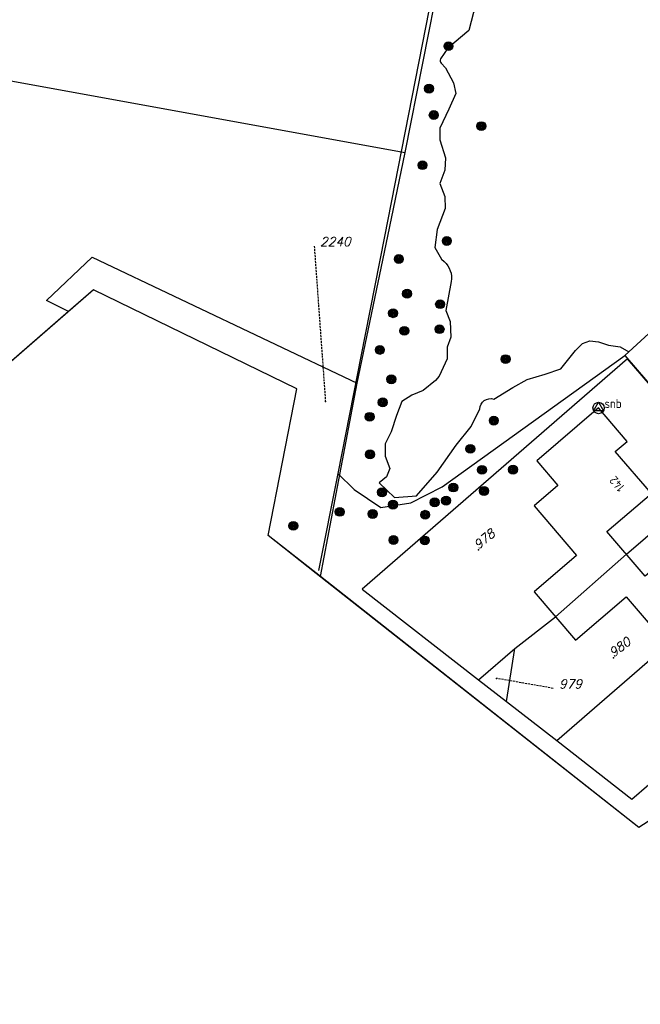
# Model space of a CAD drawing. Header units: metres. Extents: x 104634 to 105300, y 501387 to 501886.
# Tile 12 of 16: x 105019 to 105082, y 501422 to 501522. Entities that reach past the tile are written whole.
import ezdxf

# ---------------------------------------------------------------- set-up
doc = ezdxf.new("R2010")
doc.units = ezdxf.units.M
doc.header["$LTSCALE"] = 0.2
doc.linetypes.add('STIPPELFIJN', pattern=[1.5, 1, -0.5])
for name, color, linetype in [('B01_D', 252, 'Continuous'), ('BIJPIJL', 252, 'Continuous'), ('G01_D', 252, 'Continuous'), ('G04_D', 252, 'Continuous'), ('Q06_T', 252, 'BESCH'), ('Q26_T', 252, 'Continuous'), ('Q60_T', 252, 'Continuous'), ('T02_F', 252, 'RASTER'), ('T06_F', 252, 'Continuous'), ('T14_T', 252, 'Continuous'), ('V00_F', 252, 'Continuous'), ('Z01', 252, 'Continuous'), ('Z02', 252, 'Continuous')]:
    doc.layers.add(name, color=color, linetype=linetype)
doc.styles.add('ISO', font='ISO.shx')
doc.styles.add('ITALIC', font='italic')
doc.linetypes.add('BESCH', pattern='A,2,[7,TOPOCAD.SHX,S=0.2,R=0,X=0,Y=0],2', length=4)
doc.linetypes.add('RASTER', pattern='A,4,-1,[4,TOPOCAD.SHX,S=0.5,R=0,X=-0.5,Y=0],-1', length=6)

# ---------------------------------------------------------------- blocks, each defined once
blk = doc.blocks.new('PERC', base_point=(50, 15))
at = {"color": 0}
blk.add_point((50, 15), dxfattribs=at)
at = {"color": 0, "style": 'ISO'}
blk.add_attdef('PERC', (50.6, 15), '', height=0.9, dxfattribs=at)
blk = doc.blocks.new('CD')
at = {"linetype": 'Continuous'}
for p, q in [((-0.5, -0.2885), (0, 0.5775)), ((0, 0.5775), (0.5, -0.2885)), ((0.5, -0.2885), (-0.5, -0.2885))]:
    blk.add_line(p, q, dxfattribs=at)
blk.add_circle((0, 0), 0.5775, dxfattribs=at)
at = {"linetype": 'Continuous', "style": 'ISO'}
blk.add_attdef('CD', (0, 0), '', height=0.9, dxfattribs=at)
blk = doc.blocks.new('RONDJE', base_point=(5, 0))
at = {"color": 0}
blk.add_circle((5, 0), 0.45, dxfattribs=at)
blk.add_point((5, 0), dxfattribs=at)
blk = doc.blocks.new('60', base_point=(5, 40))
at = {"color": 0}
blk.add_blockref('RONDJE', (5, 40), dxfattribs=at)
for xscale, yscale, zscale in [(0.85, 0.85, 0.85), (0.7, 0.7, 0.7), (0.5, 0.5, 0.5), (0.3, 0.3, 0.3)]:
    blk.add_blockref('RONDJE', (5, 40), dxfattribs=dict(at, xscale=xscale, yscale=yscale, zscale=zscale))
at = {"color": 0, "style": 'ISO'}
blk.add_attdef('60', (5.6, 40), '', height=0.9, dxfattribs=at)

msp = doc.modelspace()

# ---------------------------------------------------------------- linework, layer by layer
at = {"layer": 'B01_D', "linetype": 'Continuous'}
msp.add_lwpolyline([(105096.355, 501460.552), (105087.907, 501470.461), (105082.247, 501465.635), (105078.401, 501470.147), (105082.882, 501473.967), (105079.244, 501478.234), (105080.433, 501479.247), (105077.554, 501482.624), (105071.299, 501477.291), (105073.428, 501474.794), (105071.033, 501472.752), (105075.326, 501467.717), (105071.033, 501464.057), (105075.204, 501459.165), (105080.348, 501463.551), (105088.609, 501453.862), (105084.625, 501450.466), (105088.751, 501445.626), (105096.078, 501451.873), (105091.909, 501456.762)], dxfattribs=at)
at = {"layer": 'BIJPIJL', "linetype": 'STIPPELFIJN'}
for p, q in [((105048.824, 501498.981), (105049.955, 501483.285)), ((105072.964, 501454.294), (105067.235, 501455.305))]:
    msp.add_line(p, q, dxfattribs=at)
at = {"layer": 'G01_D', "linetype": 'Continuous'}
for points in [[(105057.998, 501508.43), (105061.59, 501526.532)], [(105000, 501518.976), (105057.998, 501508.43)], [(105056.249, 501500), (105057.998, 501508.43)], [(105053.164, 501485.126), (105056.249, 501500)], [(105023.984, 501492.36), (105021.782, 501493.469), (105026.373, 501497.852), (105053.164, 501485.126)], [(105080.471, 501487.597), (105053.661, 501464.324), (105065.433, 501455.163)], [(105090.193, 501476.314), (105080.471, 501487.597)], [(105049.448, 501465.581), (105053.164, 501485.126)], [(105069.083, 501458.31), (105073.188, 501461.53), (105080.36, 501467.849), (105090.193, 501476.314)], [(105073.319, 501449.025), (105084.48, 501458.704), (105092.195, 501465.431), (105096.476, 501469.022)], [(105065.433, 501455.163), (105069.083, 501458.31)], [(105068.245, 501452.974), (105069.083, 501458.31)], [(105065.433, 501455.163), (105068.245, 501452.974)], [(105068.245, 501452.974), (105073.319, 501449.025)], [(105073.319, 501449.025), (105080.926, 501443.106), (105082.622, 501444.578)]]:
    msp.add_lwpolyline(points, dxfattribs=at)
at = {"layer": 'G04_D', "linetype": 'Continuous'}
for points in [[(105026.513, 501494.562), (105023.984, 501492.36)], [(105047.061, 501484.572), (105026.513, 501494.562)], [(105023.984, 501492.36), (105000, 501471.478)], [(105044.18, 501469.73), (105047.061, 501484.572)], [(105049.448, 501465.581), (105044.18, 501469.73)], [(105081.62, 501440.24), (105049.448, 501465.581)], [(105084.19, 501441.89), (105081.62, 501440.24)]]:
    msp.add_lwpolyline(points, dxfattribs=at)
at = {"layer": 'Q06_T', "linetype": 'BESCH'}
for points in [[(105047.061, 501484.572), (105026.513, 501494.562), (105000, 501471.507)], [(105122.88, 501422.37), (105084.19, 501441.89), (105081.62, 501440.24), (105049.01, 501465.9), (105044.18, 501469.73), (105047.061, 501484.572)]]:
    msp.add_lwpolyline(points, dxfattribs=at)
at = {"layer": 'T02_F', "linetype": 'RASTER'}
for points in [[(105061.436, 501528.139), (105055.913, 501499.967)], [(105055.913, 501499.967), (105053.969, 501490.056)], [(105053.969, 501490.056), (105051.192, 501476.003)], [(105051.192, 501476.003), (105049.258, 501466.216)]]:
    msp.add_lwpolyline(points, dxfattribs=at)
at = {"layer": 'T06_F', "linetype": 'Continuous'}
msp.add_lwpolyline([(105051.192, 501476.003), (105052.849, 501474.376), (105055.539, 501472.579), (105058.589, 501473.054), (105061.756, 501474.666), (105080.192, 501487.921)], dxfattribs=at)
at = {"layer": 'T14_T', "linetype": 'Continuous'}
for points in [[(105066.342, 501524.148), (105064.931, 501522.571), (105064.446, 501520.753), (105062.332, 501518.988), (105061.597, 501517.888)], [(105061.641, 501517.453), (105062.095, 501517.005), (105062.897, 501515.484), (105063.121, 501514.406), (105062.419, 501512.81), (105061.514, 501510.897), (105061.525, 501509.706), (105062.076, 501507.89), (105062.015, 501506.66), (105061.526, 501505.313), (105062.019, 501503.999), (105062.04, 501502.778), (105061.258, 501500.644), (105061, 501498.834), (105061.665, 501497.662), (105061.953, 501497.41)], [(105062.659, 501495.395), (105062.131, 501492.479), (105062.56, 501491.346), (105062.632, 501489.795), (105062.241, 501488.766), (105062.259, 501487.579), (105061.443, 501485.829), (105061.074, 501485.414), (105059.841, 501484.393), (105058.68, 501483.924), (105057.668, 501483.266), (105057.149, 501481.869), (105056.599, 501480.223), (105056.006, 501479.014), (105055.996, 501477.748), (105056.449, 501476.513), (105056.139, 501475.669), (105055.377, 501475.049), (105056.947, 501473.566), (105059.156, 501473.737)], [(105066.966, 501483.513), (105068.888, 501484.707), (105070.347, 501485.509), (105072.16, 501486.024), (105073.735, 501486.583), (105075.22, 501488.418), (105075.942, 501489.133), (105076.669, 501489.393), (105077.531, 501489.316), (105078.562, 501488.97), (105079.738, 501488.802), (105080.604, 501488.295)], [(105059.156, 501473.737), (105061.238, 501476.146), (105063.18, 501478.864), (105064.683, 501480.754), (105065.546, 501482.53)]]:
    msp.add_lwpolyline(points, dxfattribs=at)
msp.add_arc((105061.883, 501517.697), 0.344, 146.33614, 225.21545, dxfattribs=at)
at = {"layer": 'T14_T', "linetype": 'Continuous', "extrusion": (0, 0, -1)}
for centre, radius, start, end in [((-105060.532, 501495.781), 2.162, 131.10149, 190.28043), ((-105066.622, 501482.493), 1.077, 1.97056, 108.64333)]:
    msp.add_arc(centre, radius, start, end, dxfattribs=at)
at = {"layer": 'V00_F', "linetype": 'Continuous'}
for points in [[(105080.192, 501487.921), (105083.049, 501490.517), (105097.581, 501474.043)], [(105080.192, 501487.921), (105102.464, 501462.072), (105115.32, 501473.138), (105136.34, 501448.717)]]:
    msp.add_lwpolyline(points, dxfattribs=at)

# ---------------------------------------------------------------- block references
at = {"layer": 'Q26_T', "linetype": 'Continuous'}
for p in [(105062.387, 501519.181), (105060.422, 501514.894), (105060.901, 501512.22), (105065.708, 501511.101), (105059.763, 501507.154), (105062.217, 501499.505), (105057.368, 501497.667), (105058.206, 501494.168), (105061.541, 501493.11), (105056.791, 501492.198), (105057.93, 501490.42), (105061.485, 501490.584), (105055.456, 501488.493), (105068.155, 501487.56), (105056.61, 501485.519), (105055.745, 501483.189), (105054.431, 501481.733), (105066.967, 501481.35), (105054.464, 501477.931), (105064.591, 501478.495), (105065.769, 501476.374), (105068.912, 501476.391), (105055.676, 501474.102), (105062.874, 501474.587), (105065.981, 501474.239), (105056.78, 501472.86), (105060.99, 501473.09), (105062.145, 501473.261), (105051.401, 501472.126), (105054.732, 501471.919), (105060.03, 501471.833), (105046.712, 501470.717), (105056.834, 501469.281), (105060, 501469.237)]:
    msp.add_blockref('60', p, dxfattribs=at)
at = {"layer": 'Q60_T', "linetype": 'Continuous'}
ref = msp.add_blockref('CD', (105077.554, 501482.624), dxfattribs=at)
ref.add_attrib('CD', 'snb', (105078.154, 501482.624), dxfattribs={"linetype": 'Continuous', "height": 0.9, "style": 'ISO'})
at = {"layer": 'Z01', "linetype": 'Continuous'}
ref = msp.add_blockref('PERC', (105049.955, 501483.285), dxfattribs=at)
ref.add_attrib('PERC', '2240', (105049.424, 501498.981), dxfattribs={"color": 0, "height": 0.9, "style": 'ITALIC'})
ref = msp.add_blockref('PERC', (105065.406, 501468.28), dxfattribs=dict(at, rotation=39.95278500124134))
ref.add_attrib('PERC', '978', (105065.406, 501468.28), dxfattribs={"color": 0, "height": 0.9, "rotation": 39.95278, "style": 'ITALIC'})
ref = msp.add_blockref('PERC', (105079.048, 501457.395), dxfattribs=dict(at, rotation=37.37580749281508))
ref.add_attrib('PERC', '980', (105079.048, 501457.395), dxfattribs={"color": 0, "height": 0.9, "rotation": 37.37581, "style": 'ITALIC'})
ref = msp.add_blockref('PERC', (105067.235, 501455.305), dxfattribs=at)
ref.add_attrib('PERC', '979', (105073.564, 501454.294), dxfattribs={"color": 0, "height": 0.9, "style": 'ITALIC'})

# ---------------------------------------------------------------- texts
at = {"layer": 'Z02', "linetype": 'Continuous', "style": 'ISO'}
msp.add_text('142', height=0.9, rotation=130.53915, dxfattribs=at).set_placement((105080.272, 501474.64))

doc.saveas('drawing.dxf')
